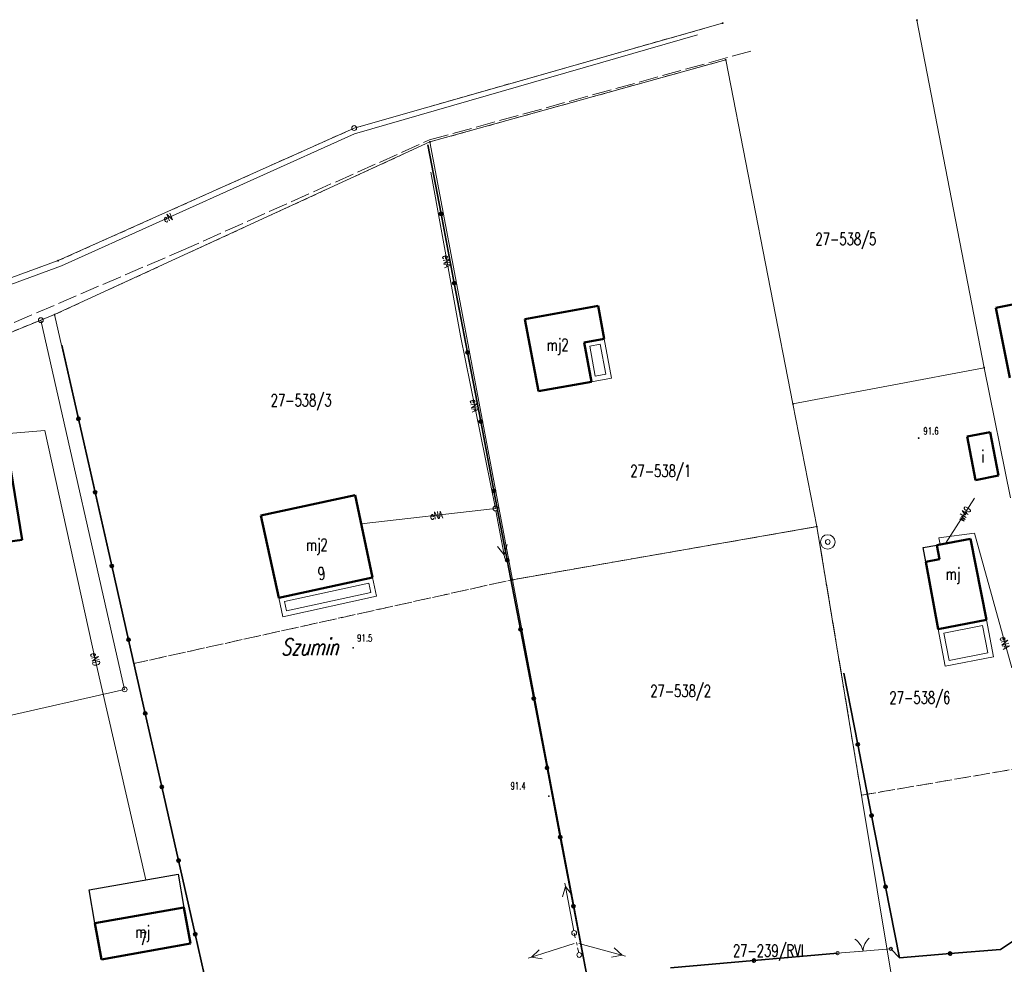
# Model space of a CAD drawing. Header units: metres. Extents: x 7542868 to 7543894, y 5828497 to 5830561.
# Tile 56 of 66: x 7543218 to 7543320, y 5830435 to 5830533. Entities that reach past the tile are written whole.
import ezdxf
from ezdxf.enums import TextEntityAlignment as Align

# ---------------------------------------------------------------- set-up
doc = ezdxf.new("R2010")
doc.units = ezdxf.units.M
for name, pattern in [('2_1', [0]), ('2_BUIB12_02', [0]), ('2_BUIB12_03', [0]), ('3_EGBB01', [0]), ('3_EGBT07', [0]), ('4_1', [0]), ('4_SUPE_01', [0]), ('4_SUPT_P_01', [2.5, 2, -0.5]), ('4_SUPW_01', [0]), ('4_SUSM03_02', [0]), ('GDE', [0]), ('GUK', [2, 1.5, -0.5]), ('GUZ', [1, 0.5, -0.5])]:
    doc.linetypes.add(name, pattern=pattern)
doc.layers.get('0').update_dxf_attribs({"color": 250, "linetype": 'CONTINUOUS', "lineweight": 100})
for name, color, linetype, lineweight in [('BUIB_L_10', 7, '2_BUIB12_02', 25), ('Dzialki', 7, 'GDE', 18), ('EADTD_T_0', 7, 'CONTINUOUS', 25), ('EGBB_E_T_0', 7, 'CONTINUOUS', 25), ('EGBB_L_0', 7, '3_EGBB01', 50), ('EGBE_L_0', 7, '3_EGBT07', 18), ('EPGTO_T_0', 7, 'CONTINUOUS', 50), ('Kontury', 3, 'GUK', 18), ('KTOK_L_1', 7, '2_1', 18), ('KTOK_L_4', 7, 'CONTINUOUS', 35), ('Numery_dzialek', 7, 'CONTINUOUS', 13), ('Numery_konturow', 3, 'CONTINUOUS', 13), ('Numery_uzytkow', 7, 'CONTINUOUS', 13), ('Punkty', 7, 'CONTINUOUS', 18), ('RTPW_T_0', 7, 'CONTINUOUS', 15), ('SUPE_E_T_3', 1, 'CONTINUOUS', 15), ('SUPE_L_3', 1, '4_SUPE_01', 18), ('SUPP_L_6', 30, '4_SUPT_P_01', 18), ('SUPW_E_T_1', 5, 'CONTINUOUS', 15), ('SUPW_L_1', 5, '4_SUPW_01', 18), ('SUSM_L_4', 7, 'CONTINUOUS', 18), ('SUSM_T_3', 7, 'CONTINUOUS', 18), ('SUUW_T_1', 7, 'CONTINUOUS', 18), ('Uzytki', 7, 'GUZ', 18)]:
    doc.layers.add(name, color=color, linetype=linetype, lineweight=lineweight)
doc.styles.get("Standard").update_dxf_attribs({"font": 'Simplex.SHX', "width": 0.75})

# ---------------------------------------------------------------- blocks, each defined once
blk = doc.blocks.new('GRO')
at = {"linetype": 'CONTINUOUS'}
blk.add_circle((0, 0), 0.045, dxfattribs=at)
blk = doc.blocks.new('GRT')
at = {"linetype": 'CONTINUOUS'}
blk.add_circle((0, 0), 0.25, dxfattribs=at)
blk = doc.blocks.new('2_RTPW01')
at = {"linetype": 'CONTINUOUS'}
blk.add_circle((0, 0), 0.045, dxfattribs=at)
blk = doc.blocks.new('4_SUSM04_01')
at = {"linetype": 'CONTINUOUS'}
blk.add_circle((0, 0), 0.25, dxfattribs=at)
blk = doc.blocks.new('4_SUUS13')
at = {"linetype": 'CONTINUOUS'}
for radius in [0.75, 0.25]:
    blk.add_circle((0, 0), radius, dxfattribs=at)

msp = doc.modelspace()

# ---------------------------------------------------------------- linework, layer by layer
at = {"layer": 'BUIB_L_10', "linetype": '2_BUIB12_03'}
for p, q in [((7543311.18, 5830478.06), (7543312.61, 5830478.33)), ((7543312.61, 5830478.33), (7543312.88, 5830476.86)), ((7543311.45, 5830476.6), (7543311.18, 5830478.06)), ((7543312.88, 5830476.86), (7543311.45, 5830476.6)), ((7543224.83, 5830442.62), (7543234.04, 5830444.26)), ((7543234.04, 5830444.26), (7543234.65, 5830440.81)), ((7543225.44, 5830439.16), (7543224.83, 5830442.62)), ((7543234.65, 5830440.81), (7543225.44, 5830439.16))]:
    msp.add_line(p, q, dxfattribs=at)
at = {"layer": 'Dzialki'}
for p, q in [((7543290.42, 5830532.38), (7543252.28, 5830521.51)), ((7543317.51, 5830496.69), (7543310.54, 5830532.69)), ((7543290.74, 5830528.58), (7543260.12, 5830520.08)), ((7543297.71, 5830492.95), (7543290.74, 5830528.58)), ((7543252.28, 5830521.51), (7543221.63, 5830507.78)), ((7543260.12, 5830520.08), (7543221.24, 5830502.19)), ((7543260.12, 5830520.08), (7543268.68, 5830474.74)), ((7543221.63, 5830507.78), (7543192.27, 5830497.16)), ((7543219.83, 5830501.62), (7543201.33, 5830494.19)), ((7543221.24, 5830502.19), (7543219.83, 5830501.62)), ((7543228.51, 5830463.38), (7543219.83, 5830501.62)), ((7543221.24, 5830502.19), (7543237.54, 5830430.39)), ((7543297.71, 5830492.95), (7543317.51, 5830496.69)), ((7543320.22, 5830483.21), (7543317.51, 5830496.69)), ((7543300.18, 5830480.24), (7543297.71, 5830492.95)), ((7543268.68, 5830474.74), (7543300.18, 5830480.24)), ((7543307.98, 5830433.28), (7543300.18, 5830480.24)), ((7543268.68, 5830474.74), (7543276.86, 5830431.4)), ((7543201.97, 5830457.36), (7543228.51, 5830463.38))]:
    msp.add_line(p, q, dxfattribs=at)
at = {"layer": 'EGBB_L_0', "linetype": '3_EGBB01'}
for p, q in [((7543318.72, 5830502.9), (7543325.1, 5830504.16)), ((7543269.96, 5830501.71), (7543277.54, 5830503.09)), ((7543277.54, 5830503.09), (7543278.17, 5830499.7)), ((7543320.15, 5830495.63), (7543318.72, 5830502.9)), ((7543271.37, 5830494.27), (7543269.96, 5830501.71)), ((7543278.17, 5830499.7), (7543276.1, 5830499.32)), ((7543276.1, 5830499.32), (7543276.84, 5830495.24)), ((7543276.84, 5830495.24), (7543271.37, 5830494.27)), ((7543215.95, 5830490.83), (7543217.89, 5830478.88)), ((7543315.73, 5830489.57), (7543318.11, 5830490.03)), ((7543316.6, 5830485.05), (7543315.73, 5830489.57)), ((7543318.11, 5830490.03), (7543318.99, 5830485.52)), ((7543318.99, 5830485.52), (7543316.6, 5830485.05)), ((7543252.38, 5830483.5), (7543242.62, 5830481.38)), ((7543254.18, 5830474.98), (7543252.38, 5830483.5)), ((7543242.62, 5830481.38), (7543244.47, 5830472.87)), ((7543217.89, 5830478.88), (7543209.74, 5830477.71)), ((7543316.1, 5830478.98), (7543312.61, 5830478.33)), ((7543312.88, 5830476.86), (7543312.61, 5830478.33)), ((7543317.73, 5830470.58), (7543316.1, 5830478.98)), ((7543311.45, 5830476.6), (7543312.88, 5830476.86)), ((7543312.74, 5830469.61), (7543311.45, 5830476.6)), ((7543244.47, 5830472.87), (7543254.18, 5830474.98)), ((7543312.74, 5830469.61), (7543317.73, 5830470.58)), ((7543225.44, 5830439.16), (7543234.65, 5830440.81)), ((7543234.65, 5830440.81), (7543235.32, 5830437.05)), ((7543226.11, 5830435.41), (7543225.44, 5830439.16)), ((7543235.32, 5830437.05), (7543226.11, 5830435.41))]:
    msp.add_line(p, q, dxfattribs=at)
at = {"layer": 'EGBE_L_0', "linetype": '3_EGBT07'}
for p, q in [((7543276.1, 5830499.32), (7543278.17, 5830499.7)), ((7543278.17, 5830499.7), (7543278.91, 5830495.61)), ((7543276.84, 5830495.24), (7543276.1, 5830499.32)), ((7543276.68, 5830498.92), (7543277.76, 5830499.12)), ((7543277.24, 5830495.82), (7543276.68, 5830498.92)), ((7543277.76, 5830499.12), (7543278.32, 5830496.01)), ((7543278.91, 5830495.61), (7543276.84, 5830495.24)), ((7543278.32, 5830496.01), (7543277.24, 5830495.82)), ((7543244.47, 5830472.87), (7543254.18, 5830474.98)), ((7543245.06, 5830472.49), (7543253.79, 5830474.38)), ((7543253.79, 5830474.38), (7543254, 5830473.4)), ((7543254.18, 5830474.98), (7543254.59, 5830473.02)), ((7543254, 5830473.4), (7543245.27, 5830471.51)), ((7543244.89, 5830470.91), (7543244.47, 5830472.87)), ((7543254.59, 5830473.02), (7543244.89, 5830470.91)), ((7543245.27, 5830471.51), (7543245.06, 5830472.49)), ((7543317.73, 5830470.58), (7543312.74, 5830469.61)), ((7543313.33, 5830469.22), (7543317.33, 5830469.99)), ((7543317.33, 5830469.99), (7543317.88, 5830467.15)), ((7543318.47, 5830466.75), (7543317.73, 5830470.58)), ((7543312.74, 5830469.61), (7543313.48, 5830465.79)), ((7543313.88, 5830466.37), (7543313.33, 5830469.22)), ((7543317.88, 5830467.15), (7543313.88, 5830466.37)), ((7543313.48, 5830465.79), (7543318.47, 5830466.75))]:
    msp.add_line(p, q, dxfattribs=at)
at = {"layer": 'Kontury'}
for p, q in [((7543268.68, 5830474.74), (7543300.18, 5830480.24)), ((7543300.18, 5830480.24), (7543304.8, 5830452.42)), ((7543229.44, 5830466.05), (7543268.68, 5830474.74)), ((7543237.54, 5830430.39), (7543229.44, 5830466.05)), ((7543304.8, 5830452.42), (7543325.76, 5830456.01))]:
    msp.add_line(p, q, dxfattribs=at)
at = {"layer": 'KTOK_L_1'}
for p, q in [((7543305.71, 5830436.34), (7543307.84, 5830436.5)), ((7543302.33, 5830436.07), (7543304.46, 5830436.24)), ((7543304.22, 5830436.22), (7543305.71, 5830436.34))]:
    msp.add_line(p, q, dxfattribs=at)
for centre in [(7543307.84, 5830436.5), (7543302.33, 5830436.07)]:
    msp.add_circle(centre, 0.17, dxfattribs=at)
for centre, start, end in [((7543303.01, 5830435.84), 12.4957, 56.5701), ((7543306.96, 5830436.16), 132.5324, 176.6068)]:
    msp.add_arc(centre, 2, start, end, dxfattribs=at)
at = {"layer": 'KTOK_L_4'}
for p, q in [((7543261.27, 5830512.62), (7543259.9, 5830519.79)), ((7543262.64, 5830505.45), (7543261.27, 5830512.62)), ((7543264.01, 5830498.28), (7543262.64, 5830505.45)), ((7543223.73, 5830491.41), (7543222, 5830499.04)), ((7543265.38, 5830491.11), (7543264.01, 5830498.28)), ((7543225.45, 5830483.79), (7543223.73, 5830491.41)), ((7543266.75, 5830483.94), (7543265.38, 5830491.11)), ((7543227.18, 5830476.16), (7543225.45, 5830483.79)), ((7543268.12, 5830476.77), (7543266.75, 5830483.94)), ((7543228.91, 5830468.53), (7543227.18, 5830476.16)), ((7543269.5, 5830469.6), (7543268.12, 5830476.77)), ((7543270.87, 5830462.43), (7543269.5, 5830469.6)), ((7543230.64, 5830460.9), (7543228.91, 5830468.53)), ((7543304.41, 5830457.69), (7543302.96, 5830465.07)), ((7543272.24, 5830455.26), (7543270.87, 5830462.43)), ((7543232.36, 5830453.28), (7543230.64, 5830460.9)), ((7543305.85, 5830450.32), (7543304.41, 5830457.69)), ((7543273.61, 5830448.09), (7543272.24, 5830455.26)), ((7543234.09, 5830445.65), (7543232.36, 5830453.28)), ((7543307.29, 5830442.94), (7543305.85, 5830450.32)), ((7543274.98, 5830440.92), (7543273.61, 5830448.09)), ((7543235.82, 5830438.02), (7543234.09, 5830445.65)), ((7543308.74, 5830435.57), (7543307.29, 5830442.94)), ((7543276.35, 5830433.75), (7543274.98, 5830440.92)), ((7543237.54, 5830430.39), (7543235.82, 5830438.02)), ((7543319.19, 5830436.46), (7543321.07, 5830437.7)), ((7543307.84, 5830436.5), (7543308.74, 5830435.57)), ((7543313.97, 5830436.02), (7543319.19, 5830436.46)), ((7543293.67, 5830435.3), (7543302.33, 5830436.07)), ((7543308.74, 5830435.57), (7543313.97, 5830436.02)), ((7543285.01, 5830434.53), (7543293.67, 5830435.3))]:
    msp.add_line(p, q, dxfattribs=at)
for centre in [(7543261.27, 5830512.62), (7543262.64, 5830505.45), (7543264.01, 5830498.28), (7543223.73, 5830491.41), (7543265.38, 5830491.11), (7543225.45, 5830483.79), (7543266.75, 5830483.94), (7543227.18, 5830476.16), (7543268.12, 5830476.77), (7543269.5, 5830469.6), (7543228.91, 5830468.53), (7543270.87, 5830462.43), (7543230.64, 5830460.9), (7543304.41, 5830457.69), (7543272.24, 5830455.26), (7543232.36, 5830453.28), (7543305.85, 5830450.32), (7543273.61, 5830448.09), (7543234.09, 5830445.65), (7543307.29, 5830442.94), (7543274.98, 5830440.92), (7543235.82, 5830438.02), (7543293.67, 5830435.3), (7543313.97, 5830436.02)]:
    msp.add_circle(centre, 0.17, dxfattribs=at)
at = {"layer": 'SUPE_L_3', "linetype": '4_SUPE_01'}
for p, q in [((7543252.31, 5830520.93), (7543287.82, 5830531.18)), ((7543221.98, 5830507.24), (7543252.31, 5830520.93)), ((7543263.29, 5830499.98), (7543260.21, 5830516.94)), ((7543192.99, 5830496.63), (7543221.98, 5830507.24)), ((7543266.91, 5830482.12), (7543263.29, 5830499.98)), ((7543216.11, 5830489.83), (7543220.23, 5830490.2)), ((7543220.23, 5830490.2), (7543225.5, 5830466.35)), ((7543266.91, 5830482.12), (7543253.01, 5830480.51)), ((7543267.86, 5830476.95), (7543266.95, 5830481.87)), ((7543316.5, 5830479.56), (7543312.82, 5830479.09)), ((7543320.37, 5830465.61), (7543316.5, 5830479.56)), ((7543267.8, 5830477.3), (7543267.13, 5830478.19)), ((7543267.8, 5830477.3), (7543268.11, 5830478.37)), ((7543312.82, 5830479.09), (7543312.95, 5830478.4)), ((7543225.5, 5830466.35), (7543230.72, 5830443.67)), ((7543273.85, 5830441.89), (7543274.16, 5830442.96)), ((7543275.01, 5830438.39), (7543274.1, 5830443.31)), ((7543274.84, 5830442.07), (7543274.16, 5830442.96)), ((7543275.05, 5830437.05), (7543270.29, 5830435.54)), ((7543271.42, 5830436.42), (7543270.62, 5830435.65)), ((7543280.36, 5830435.77), (7543275.53, 5830437.06)), ((7543280.02, 5830435.86), (7543279.19, 5830436.6)), ((7543271.73, 5830435.47), (7543270.62, 5830435.65)), ((7543280.02, 5830435.86), (7543278.93, 5830435.64))]:
    msp.add_line(p, q, dxfattribs=at)
at = {"layer": 'SUPP_L_6', "linetype": '4_SUPT_P_01'}
for p, q in [((7543260.09, 5830520.28), (7543293.4, 5830529.49)), ((7543234.35, 5830508.79), (7543260.09, 5830520.28)), ((7543200.99, 5830494.48), (7543234.35, 5830508.79))]:
    msp.add_line(p, q, dxfattribs=at)
at = {"layer": 'SUPW_L_1', "linetype": '4_SUPW_01'}
msp.add_line((7543316.51, 5830483.18), (7543313.5, 5830478.5), dxfattribs=at)
at = {"layer": 'SUPW_L_1', "linetype": '4_1'}
msp.add_line((7543316.51, 5830483.18), (7543313.5, 5830478.5), dxfattribs=at)
at = {"layer": 'SUSM_L_4', "linetype": '4_SUSM03_02'}
for p, q in [((7543275.17, 5830437.66), (7543275.05, 5830438.15)), ((7543275.35, 5830436.89), (7543275.28, 5830437.17)), ((7543275.52, 5830436.12), (7543275.41, 5830436.61))]:
    msp.add_line(p, q, dxfattribs=at)
for centre in [(7543275.05, 5830438.15), (7543275.58, 5830435.88)]:
    msp.add_circle(centre, 0.25, dxfattribs=at)
at = {"layer": 'Uzytki'}
for p, q in [((7543290.42, 5830532.38), (7543252.28, 5830521.51)), ((7543290.74, 5830528.58), (7543260.12, 5830520.08)), ((7543252.28, 5830521.51), (7543221.63, 5830507.78)), ((7543260.12, 5830520.08), (7543221.24, 5830502.19)), ((7543221.63, 5830507.78), (7543192.27, 5830497.16)), ((7543221.24, 5830502.19), (7543201.33, 5830494.19)), ((7543300.18, 5830480.24), (7543268.68, 5830474.74)), ((7543304.8, 5830452.42), (7543300.18, 5830480.24)), ((7543268.68, 5830474.74), (7543229.44, 5830466.05)), ((7543229.44, 5830466.05), (7543237.54, 5830430.39)), ((7543325.76, 5830456.01), (7543304.8, 5830452.42))]:
    msp.add_line(p, q, dxfattribs=at)

# ---------------------------------------------------------------- block references
at = {"layer": 'Punkty'}
for name, p in [('GRO', (7543290.42, 5830532.38)), ('GRO', (7543310.54, 5830532.69)), ('GRO', (7543290.74, 5830528.58)), ('GRT', (7543252.28, 5830521.51)), ('GRO', (7543260.12, 5830520.08)), ('GRO', (7543221.63, 5830507.78)), ('GRT', (7543219.83, 5830501.62)), ('GRO', (7543221.24, 5830502.19)), ('GRO', (7543317.51, 5830496.69)), ('GRO', (7543297.71, 5830492.95)), ('GRO', (7543300.18, 5830480.24)), ('GRO', (7543268.68, 5830474.74)), ('GRT', (7543228.51, 5830463.38))]:
    msp.add_blockref(name, p, dxfattribs=at)
at = {"layer": 'RTPW_T_0', "rotation": 269.9999974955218}
for p in [(7543310.72, 5830489.41), (7543252.17, 5830467.68), (7543272.43, 5830452.33)]:
    msp.add_blockref('2_RTPW01', p, dxfattribs=at)
at = {"layer": 'SUSM_T_3'}
msp.add_blockref('4_SUSM04_01', (7543266.91, 5830482.12), dxfattribs=at)
at = {"layer": 'SUUW_T_1'}
msp.add_blockref('4_SUUS13', (7543301.31, 5830478.65), dxfattribs=at)

# ---------------------------------------------------------------- texts
at = {"layer": 'EADTD_T_0', "oblique": 15, "width": 0.7}
for s, rotation, p in [('9', 23.4491, (7543248.65, 5830474.62)), ('7', 15.0991, (7543230.08, 5830436.83))]:
    msp.add_text(s, height=1.25, rotation=rotation, dxfattribs=at).set_placement(p)
at = {"layer": 'EGBB_E_T_0', "width": 0.7}
for s, p in [('mj2', (7543273.34, 5830498.89)), ('i', (7543317.36, 5830487.54)), ('mj2', (7543248.41, 5830478.18)), ('mj', (7543314.28, 5830475.16)), ('mj', (7543230.38, 5830438.11))]:
    msp.add_text(s, height=1.25, dxfattribs=at).set_placement(p, align=Align.MIDDLE)
at = {"layer": 'EPGTO_T_0', "lineweight": 18, "oblique": 15, "width": 0.7}
msp.add_text('Szumin', height=1.75, dxfattribs=at).set_placement((7543244.7, 5830468.66), align=Align.TOP_LEFT)
at = {"layer": 'Numery_dzialek', "width": 0.7}
for s, p in [('27-538/5', (7543300.04, 5830510.65)), ('27-538/3', (7543243.63, 5830493.94)), ('27-538/1', (7543280.86, 5830486.63)), ('27-538/2', (7543282.93, 5830463.85)), ('27-538/6', (7543307.7, 5830463.15))]:
    msp.add_text(s, height=1.25, dxfattribs=at).set_placement(p, align=Align.TOP_LEFT)
at = {"layer": 'Numery_konturow', "width": 0.7}
msp.add_text('27-239/RVI', height=1.25, dxfattribs=at).set_placement((7543291.49, 5830436.95), align=Align.TOP_LEFT)
at = {"layer": 'Numery_uzytkow', "width": 0.7}
msp.add_text('27-239/R', height=1.25, dxfattribs=at).set_placement((7543291.49, 5830436.95), align=Align.TOP_LEFT)
at = {"layer": 'RTPW_T_0', "width": 0.7}
for s, p in [('91.6', (7543311.21, 5830490.52)), ('91.5', (7543252.58, 5830469.08)), ('91.4', (7543268.46, 5830453.76))]:
    msp.add_text(s, height=0.75, dxfattribs=at).set_placement(p, align=Align.TOP_LEFT)
at = {"layer": 'SUPE_E_T_3', "width": 0.7}
for s, rotation, p in [('eN', 20.9271, (7543232.98, 5830512.23)), ('eNA', 280.2934, (7543261.89, 5830507.71)), ('eNA', 281.4378, (7543264.75, 5830492.77)), ('eNA', 6.5819, (7543260.79, 5830481.41)), ('eNA', 285.5114, (7543319.65, 5830468.21)), ('eND', 282.9369, (7543225.47, 5830466.51))]:
    msp.add_text(s, height=0.75, rotation=rotation, dxfattribs=at).set_placement(p, align=Align.MIDDLE)
at = {"layer": 'SUPW_E_T_1', "width": 0.7}
msp.add_text('wl40', height=0.75, rotation=57.25, dxfattribs=at).set_placement((7543315.45, 5830481.54), align=Align.MIDDLE)

doc.saveas('drawing.dxf')
